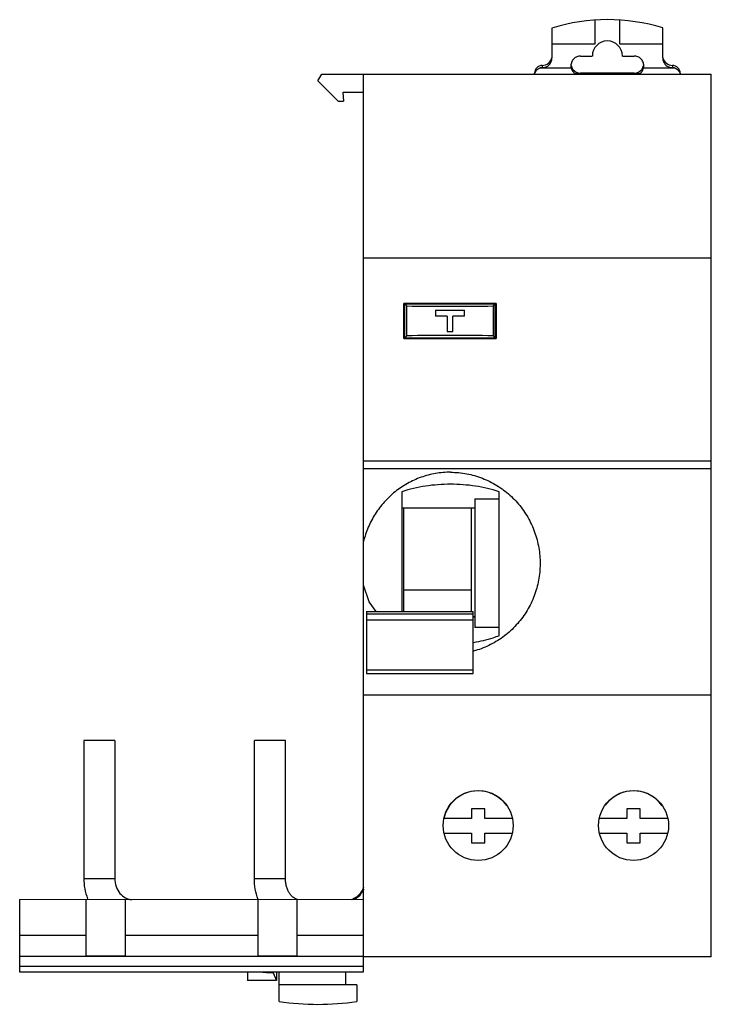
# Model space of a CAD drawing. Header units: millimetres. Extents: x 10 to 81, y 12 to 113.
import ezdxf

# ---------------------------------------------------------------- set-up
doc = ezdxf.new("R2010")
doc.units = ezdxf.units.MM
doc.header["$LTSCALE"] = 8.172087
doc.layers.get('0').update_dxf_attribs({"linetype": 'CONTINUOUS'})

msp = doc.modelspace()

# ---------------------------------------------------------------- linework, layer by layer
at = {"color": 7, "linetype": 'Continuous'}
for p, q in [((69.12, 110.45), (69.12, 112.91)), ((71.62, 112.91), (71.62, 110.45)), ((64.67, 112.08), (64.67, 109.01)), ((76.07, 109.01), (76.07, 112.1)), ((64.67, 110.45), (69.12, 110.45)), ((71.62, 110.45), (76.07, 110.45)), ((67.62, 109.21), (68.82, 109.21)), ((71.92, 109.21), (73.12, 109.21)), ((62.87, 107.35), (62.87, 107.44)), ((63.45, 107.98), (66.65, 107.98)), ((63.67, 108.24), (63.67, 108.01)), ((66.62, 108.21), (66.62, 108.21)), ((67.11, 107.38), (67.11, 107.35)), ((73.64, 107.38), (67.11, 107.38)), ((67.62, 107.44), (67.62, 107.38)), ((73.12, 107.44), (67.62, 107.44)), ((73.12, 107.38), (73.12, 107.44)), ((73.64, 107.38), (73.64, 107.35)), ((74.1, 107.98), (77.29, 107.98)), ((77.07, 108.24), (77.07, 108.01)), ((77.87, 107.44), (77.87, 107.35)), ((40.57, 106.65), (40.98, 107.35)), ((42.67, 104.55), (40.57, 106.65)), ((40.98, 107.35), (81.07, 107.35)), ((45.27, 14.98), (45.27, 107.35)), ((81.07, 16.55), (81.07, 107.35)), ((43.14, 105.45), (43.22, 104.55)), ((45.27, 105.45), (43.14, 105.45)), ((42.67, 104.55), (43.22, 104.55)), ((45.27, 88.45), (81.07, 88.45)), ((49.42, 80.16), (49.42, 83.76)), ((58.92, 83.76), (49.42, 83.76)), ((49.52, 80.21), (49.52, 83.71)), ((49.52, 83.71), (49.74, 83.5)), ((49.52, 83.71), (58.82, 83.71)), ((49.74, 80.43), (49.74, 83.5)), ((52.67, 83.06), (52.67, 82.46)), ((52.67, 83.06), (55.67, 83.06)), ((55.67, 82.46), (55.67, 83.06)), ((58.61, 83.5), (58.82, 83.71)), ((58.61, 83.5), (58.61, 80.43)), ((58.82, 80.21), (58.82, 83.71)), ((58.92, 83.76), (58.92, 80.16)), ((53.87, 82.46), (52.67, 82.46)), ((53.87, 82.46), (53.87, 80.86)), ((54.47, 80.86), (54.47, 82.46)), ((55.67, 82.46), (54.47, 82.46)), ((49.42, 80.16), (58.92, 80.16)), ((49.52, 80.21), (49.74, 80.43)), ((49.52, 80.21), (58.82, 80.21)), ((53.87, 80.86), (54.47, 80.86)), ((58.61, 80.43), (58.82, 80.21)), ((45.27, 67.58), (81.07, 67.58)), ((45.27, 66.76), (81.07, 66.76)), ((49.22, 64.39), (49.22, 52.08)), ((59.22, 49.56), (59.22, 64.39)), ((56.72, 63.67), (59.22, 63.67)), ((56.72, 63.67), (56.72, 50.43)), ((49.22, 62.73), (56.72, 62.73)), ((49.37, 62.73), (49.37, 52.08)), ((56.37, 52.08), (56.37, 62.73)), ((56.37, 54.25), (49.37, 54.25)), ((45.57, 52.08), (56.57, 52.08)), ((45.57, 52.08), (45.57, 45.67)), ((56.57, 51.78), (45.57, 51.78)), ((56.57, 45.67), (56.57, 52.08)), ((45.57, 51.21), (56.57, 51.21)), ((56.57, 51.55), (56.72, 51.55)), ((56.57, 51.53), (56.72, 51.53)), ((59.22, 50.43), (56.72, 50.43)), ((45.57, 46.06), (56.57, 46.06)), ((45.57, 45.67), (56.57, 45.67)), ((81.07, 43.45), (45.27, 43.45)), ((16.46, 38.8), (16.46, 24.6)), ((19.66, 38.8), (16.46, 38.8)), ((19.66, 38.8), (19.66, 24.6)), ((37.23, 38.8), (34.03, 38.8)), ((34.03, 24.6), (34.03, 38.8)), ((37.23, 24.6), (37.23, 38.8)), ((57.77, 31.76), (56.37, 31.76)), ((56.37, 31.76), (56.37, 30.76)), ((57.77, 30.76), (57.77, 31.76)), ((73.76, 31.76), (72.36, 31.76)), ((72.36, 31.76), (72.36, 30.76)), ((73.76, 30.76), (73.76, 31.76)), ((56.37, 30.76), (53.55, 30.76)), ((60.59, 30.76), (57.77, 30.76)), ((72.36, 30.76), (69.53, 30.76)), ((76.58, 30.76), (73.76, 30.76)), ((53.56, 29.26), (56.37, 29.26)), ((56.37, 29.26), (56.37, 28.26)), ((57.77, 29.26), (60.58, 29.26)), ((57.77, 28.26), (57.77, 29.26)), ((69.56, 29.26), (72.36, 29.26)), ((72.36, 29.26), (72.36, 28.26)), ((73.76, 29.26), (76.58, 29.26)), ((73.76, 28.26), (73.76, 29.26)), ((56.37, 28.26), (57.77, 28.26)), ((72.36, 28.26), (73.76, 28.26)), ((16.46, 24.6), (19.66, 24.6)), ((34.03, 24.6), (37.23, 24.6)), ((9.87, 22.45), (45.27, 22.46)), ((9.87, 22.45), (9.87, 14.98)), ((16.72, 16.65), (16.72, 22.45)), ((20.72, 22.45), (20.72, 16.65)), ((34.42, 16.65), (34.42, 22.45)), ((38.42, 22.45), (38.42, 16.65)), ((16.72, 18.74), (9.87, 18.74)), ((34.42, 18.74), (20.72, 18.74)), ((45.27, 18.74), (38.42, 18.74)), ((45.27, 16.58), (9.87, 16.58)), ((16.72, 16.65), (20.72, 16.65)), ((34.42, 16.65), (38.42, 16.65)), ((81.07, 16.55), (45.27, 16.55)), ((9.87, 15.58), (45.27, 15.58)), ((9.87, 14.98), (45.27, 14.98)), ((33.32, 14.98), (33.32, 14.1)), ((35.97, 14.89), (35.97, 14.98)), ((35.97, 14.89), (36.32, 14.1)), ((36.32, 14.98), (36.32, 14.1)), ((36.57, 11.95), (36.57, 14.98)), ((43.42, 14.98), (43.42, 13.65)), ((36.32, 14.1), (33.32, 14.1)), ((44.57, 13.65), (36.57, 13.65)), ((44.57, 13.65), (44.57, 11.95))]:
    msp.add_line(p, q, dxfattribs=at)
msp.add_lwpolyline([(46.56, 52.08), (45.86, 53.07), (45.27, 54.76)], dxfattribs=at)
for centre in [(57.07, 30.05), (73.07, 30.05)]:
    msp.add_circle(centre, 3.6, dxfattribs=at)
for centre, radius, start, end in [((70.39, 93.6), 19.35, 72.9337, 107.1978), ((63.67, 109.24), 0.999, 269.9478, 347.5928), ((77.07, 109.24), 0.999, 192.3891, 270.0521), ((63.67, 107.44), 0.799, 89.9297, 179.9208), ((63.67, 107.21), 0.802, 89.9965, 105.8082), ((67.63, 108.21), 1.01, 180.038, 193.2685), ((67.62, 108.44), 0.998, 192.594, 242.4427), ((67.62, 108.21), 0.998, 193.3546, 238.1204), ((67.62, 108.45), 1, 242.4398, 269.9837), ((73.12, 108.45), 1, 270.0163, 297.5604), ((73.12, 108.44), 0.998, 297.5576, 347.3746), ((73.13, 108.21), 0.998, 301.8796, 346.6454), ((73.12, 108.21), 1.01, 346.7323, 359.9639), ((77.07, 107.44), 0.799, 0.0792, 90.0703), ((77.07, 107.21), 0.802, 74.2087, 89.9778), ((57.07, 30.01), 3.6, 106.0755, 167.9771), ((57.07, 30.01), 3.6, 35.3317, 96.9678), ((73.06, 30.01), 3.6, 106.4148, 143.9993), ((73.06, 30.01), 3.6, 35.0102, 96.6871), ((22.18, 24.6), 5.71, 179.9639, 201.3745), ((40.57, 38.47), 26.82, 261.4217, 278.5783)]:
    msp.add_arc(centre, radius, start, end, dxfattribs=at)
for centre, major_axis, ratio, start_param, end_param in [((70.37, 109.21), (0, 1.55), 0.997493, -1.570796, 1.570796), ((54.17, 84.26), (15.1, 0), 0.052715, -1.868969, -1.272624), ((54.17, 79.67), (15.1, 0), 0.052408, 1.272624, 1.868969), ((60.64, 26.57), (70.68, 0), 0.176327, -1.94852, -1.927368)]:
    msp.add_ellipse(centre, major_axis=major_axis, ratio=ratio, start_param=start_param, end_param=end_param, dxfattribs=at)
for points, knots in [([(63.67, 108.01), (63.8, 108.01), (64.07, 108.06), (64.4, 108.29), (64.62, 108.62), (64.67, 108.88), (64.67, 109.01)], [0, 0, 0, 0, 0.250021, 0.499974, 0.749936, 1, 1, 1, 1]), ([(67.62, 109.21), (67.49, 109.21), (67.23, 109.16), (66.9, 108.94), (66.67, 108.6), (66.62, 108.34), (66.62, 108.21)], [0, 0, 0, 0, 0.250033, 0.499987, 0.74996, 1, 1, 1, 1]), ([(74.12, 108.21), (74.12, 108.34), (74.07, 108.6), (73.85, 108.94), (73.52, 109.16), (73.25, 109.21), (73.12, 109.21)], [0, 0, 0, 0, 0.250039, 0.500012, 0.749967, 1, 1, 1, 1]), ([(76.07, 109.01), (76.07, 108.88), (76.12, 108.62), (76.35, 108.29), (76.68, 108.06), (76.94, 108.01), (77.07, 108.01)], [0, 0, 0, 0, 0.250052, 0.500016, 0.749972, 1, 1, 1, 1]), ([(62.89, 107.35), (62.9, 107.43), (62.95, 107.57), (63.07, 107.75), (63.24, 107.9), (63.38, 107.96), (63.45, 107.98)], [0, 0, 0, 0, 0.249659, 0.499595, 0.749924, 1, 1, 1, 1]), ([(77.29, 107.98), (77.36, 107.96), (77.5, 107.9), (77.67, 107.76), (77.8, 107.57), (77.85, 107.43), (77.86, 107.35)], [0, 0, 0, 0, 0.250108, 0.50018, 0.750367, 1, 1, 1, 1]), ([(54.22, 66.39), (53.71, 66.39), (52.68, 66.3), (51.18, 65.91), (49.77, 65.27), (48.49, 64.41), (47.37, 63.35), (46.44, 62.11), (45.72, 60.74), (45.39, 59.77), (45.27, 59.27)], [0, 0, 0, 0, 0.125062, 0.250141, 0.375176, 0.500219, 0.625241, 0.750225, 0.875162, 1, 1, 1, 1]), ([(54.22, 66.39), (54.78, 66.39), (55.9, 66.28), (57.52, 65.82), (59.03, 65.07), (60.15, 64.23), (60.95, 63.44), (61.67, 62.59), (62.42, 61.41), (63.06, 59.85), (63.42, 58.21), (63.47, 56.81), (63.37, 55.7), (63.16, 54.61), (62.73, 53.28), (61.94, 51.8), (60.89, 50.49), (59.63, 49.38), (58.19, 48.52), (57.13, 48.13), (56.59, 47.99)], [0, 0, 0, 0, 0.062617, 0.125249, 0.187858, 0.250458, 0.281783, 0.313105, 0.375667, 0.438196, 0.500681, 0.563114, 0.594341, 0.625559, 0.687906, 0.75025, 0.812598, 0.875008, 0.937479, 1, 1, 1, 1]), ([(54.22, 65.15), (53.36, 65.15), (51.67, 65.03), (50.01, 64.65), (49.22, 64.39)], [0, 0, 0, 0, 0.509223, 1, 1, 1, 1]), ([(59.22, 64.39), (58.43, 64.65), (56.78, 65.03), (55.08, 65.15), (54.22, 65.15)], [0, 0, 0, 0, 0.490817, 1, 1, 1, 1]), ([(59.22, 49.56), (59.01, 49.48), (58.15, 49.18), (57.26, 48.96), (56.58, 48.85)], [0, 0, 0, 0, 0.245839, 1, 1, 1, 1]), ([(19.66, 24.6), (19.66, 24.32), (19.76, 23.77), (20.14, 23.06), (20.63, 22.65), (21.05, 22.47), (21.27, 22.42), (21.38, 22.41)], [0, 0, 0, 0, 0.279532, 0.543498, 0.782182, 0.893034, 1, 1, 1, 1]), ([(34.42, 22.45), (34.29, 22.79), (34.1, 23.5), (34.03, 24.24), (34.03, 24.6)], [0, 0, 0, 0, 0.497797, 1, 1, 1, 1]), ([(38.46, 22.43), (38.32, 22.47), (38.09, 22.59), (37.83, 22.83), (37.64, 23.09), (37.46, 23.41), (37.33, 23.78), (37.25, 24.18), (37.23, 24.46), (37.23, 24.6)], [0, 0, 0, 0, 0.16954, 0.277056, 0.400475, 0.537698, 0.68566, 0.841081, 1, 1, 1, 1]), ([(43.99, 22.45), (44.12, 22.49), (44.4, 22.59), (44.77, 22.86), (45.08, 23.23), (45.24, 23.53), (45.3, 23.69)], [0, 0, 0, 0, 0.226356, 0.467294, 0.72579, 1, 1, 1, 1]), ([(45.29, 23.55), (45.22, 23.38), (45.07, 23.08), (44.77, 22.72), (44.46, 22.5), (44.24, 22.43), (44.14, 22.41)], [0, 0, 0, 0, 0.325309, 0.602057, 0.822962, 1, 1, 1, 1])]:
    msp.add_open_spline(points, degree=3, knots=knots, dxfattribs=at)

doc.saveas('drawing.dxf')
